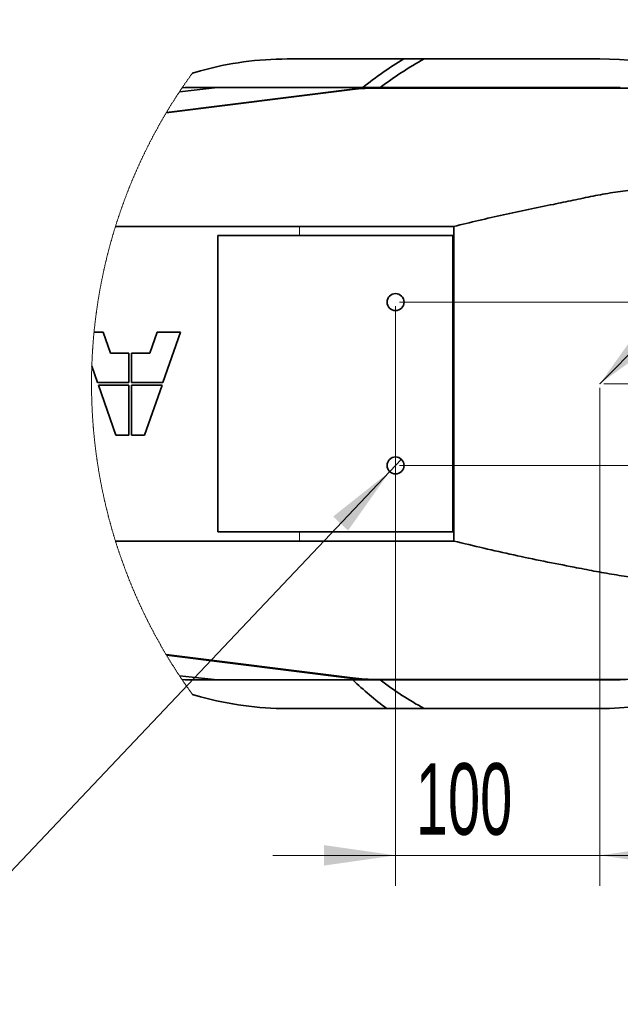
# Model space of a CAD drawing. Header units: millimetres. Extents: x 0 to 11920, y 0 to 8400.
# Tile 117 of 120: x 10327 to 10915, y 6385 to 7349. Entities that reach past the tile are written whole.
import ezdxf

# ---------------------------------------------------------------- set-up
doc = ezdxf.new("R2010")
doc.units = ezdxf.units.MM
doc.header["$LTSCALE"] = 20
doc.header["$PDSIZE"] = -1
doc.styles.add('SLDTEXTSTYLE0', font='TXT', dxfattribs={"width": 0.605})
doc.dimstyles.new('SLDDIMSTYLE11', dxfattribs={"dimtxt": 70, "dimasz": 70, "dimexe": 0, "dimexo": 0.0625, "dimgap": 17.5, "dimtad": 1, "dimdec": 1, "dimlfac": 0.5, "dimrnd": 1e-09, "dimzin": 12, "dimdsep": 46, "dimtxsty": 'SLDTEXTSTYLE0', "dimsah": 1, "dimcen": 0.09, "dimadec": 0, "dimazin": 3, "dimtfac": 1, "dimtmove": 0, "dimatfit": 0, "dimfxl": 1, "dimfrac": 2, "dimtolj": 1, "dimtzin": 12, "dimarcsym": 0})
doc.dimstyles.new('SLDDIMSTYLE13', dxfattribs={"dimtxt": 70, "dimasz": 70, "dimexe": 0, "dimexo": 0.0625, "dimgap": 17.5, "dimtad": 1, "dimdec": 1, "dimlfac": 0.5, "dimrnd": 1e-09, "dimzin": 12, "dimdsep": 46, "dimtxsty": 'SLDTEXTSTYLE0', "dimsah": 1, "dimcen": 0.09, "dimadec": 0, "dimazin": 3, "dimtfac": 1, "dimtofl": 0, "dimtmove": 0, "dimatfit": 3, "dimfxl": 1, "dimfrac": 2, "dimtolj": 1, "dimtzin": 12, "dimarcsym": 0})
doc.dimstyles.new('SLDDIMSTYLE14', dxfattribs={"dimtxt": 70, "dimasz": 70, "dimexe": 0, "dimexo": 0.0625, "dimgap": 17.5, "dimtad": 0, "dimtih": 1, "dimtoh": 1, "dimdec": 1, "dimlfac": 0.5, "dimrnd": 1e-09, "dimzin": 12, "dimdsep": 46, "dimtxsty": 'SLDTEXTSTYLE0', "dimblk1": 'NONE', "dimsah": 1, "dimcen": 0, "dimadec": 0, "dimazin": 3, "dimtfac": 1, "dimtmove": 0, "dimatfit": 3, "dimldrblk": 'NONE', "dimfxl": 1, "dimfrac": 2, "dimtolj": 1, "dimtzin": 12, "dimarcsym": 0})
doc.dimstyles.new('SLDDIMSTYLE5', dxfattribs={"dimtxt": 0.18, "dimasz": 70, "dimexe": 0, "dimexo": 0.0625, "dimgap": 0, "dimtad": 0, "dimtih": 1, "dimtoh": 1, "dimdec": 0, "dimrnd": 1e-09, "dimzin": 0, "dimdsep": 46, "dimtxsty": 'Standard', "dimsah": 1, "dimcen": 0.09, "dimadec": 0, "dimazin": 0, "dimtfac": 70, "dimtdec": 0, "dimtofl": 0, "dimtmove": 0, "dimatfit": 3, "dimfxl": 1, "dimfrac": 2, "dimtolj": 1, "dimtzin": 0, "dimarcsym": 0})

# ---------------------------------------------------------------- blocks, each defined once
blk = doc.blocks.new('_D_61')
at = {"color": 7, "linetype": 'Continuous', "lineweight": 0}
for p, q in [((10695.02, 7068.98), (10695.02, 6501.24)), ((10895.02, 6988.98), (10895.02, 6501.24)), ((10695.02, 6531.24), (10575.02, 6531.24)), ((10895.02, 6531.24), (10695.02, 6531.24)), ((10895.02, 6531.24), (11015.02, 6531.24))]:
    blk.add_line(p, q, dxfattribs=at)
at = {"color": 7, "linetype": 'Continuous', "lineweight": 18}
for points in [[(10695.02, 6531.24), (10625.02, 6541.24), (10625.02, 6521.24)], [(10895.02, 6531.24), (10965.02, 6521.24), (10965.02, 6541.24)]]:
    blk.add_solid(points, dxfattribs=at)
at = {"color": 7, "linetype": 'Continuous', "lineweight": 18, "insert": (10714.81, 6621.47), "char_height": 70, "attachment_point": 1, "style": 'SLDTEXTSTYLE0'}
blk.add_mtext('100', dxfattribs=at)
blk = doc.blocks.new('_D_62')
at = {"color": 7, "linetype": 'Continuous', "lineweight": 0}
for p, q in [((11511.78, 6992.98), (11511.78, 7112.98)), ((10899.02, 6992.98), (11541.78, 6992.98)), ((11511.78, 6992.98), (11511.78, 6912.98)), ((10699.02, 6912.98), (11541.78, 6912.98)), ((11511.78, 6912.98), (11511.78, 6713.19))]:
    blk.add_line(p, q, dxfattribs=at)
at = {"color": 7, "linetype": 'Continuous', "lineweight": 18}
for points in [[(11511.78, 6992.98), (11521.78, 7062.98), (11501.78, 7062.98)], [(11511.78, 6912.98), (11501.78, 6842.98), (11521.78, 6842.98)]]:
    blk.add_solid(points, dxfattribs=at)
at = {"color": 7, "linetype": 'Continuous', "lineweight": 18, "insert": (11421.55, 6713.19), "char_height": 70, "attachment_point": 1, "rotation": 90, "style": 'SLDTEXTSTYLE0'}
blk.add_mtext('40', dxfattribs=at)
blk = doc.blocks.new('_D_63')
at = {"color": 7, "linetype": 'Continuous', "lineweight": 0}
for p, q in [((10699.02, 7072.98), (11667.71, 7072.98)), ((11637.71, 7072.98), (11637.71, 6912.98)), ((10699.02, 6912.98), (11667.71, 6912.98)), ((11637.71, 6912.98), (11637.71, 6720.34))]:
    blk.add_line(p, q, dxfattribs=at)
at = {"color": 7, "linetype": 'Continuous', "lineweight": 18}
for points in [[(11637.71, 7072.98), (11627.71, 7002.98), (11647.71, 7002.98)], [(11637.71, 6912.98), (11647.71, 6982.98), (11627.71, 6982.98)]]:
    blk.add_solid(points, dxfattribs=at)
at = {"color": 7, "linetype": 'Continuous', "lineweight": 18, "insert": (11547.47, 6720.34), "char_height": 70, "attachment_point": 1, "rotation": 90, "style": 'SLDTEXTSTYLE0'}
blk.add_mtext('80', dxfattribs=at)
blk = doc.blocks.new('SW_SYMBOL_HOLE_DEPTH')
at = {"color": 0, "linetype": 'Continuous', "lineweight": 18}
for p, q in [((0, 17500), (16000, 17500)), ((8000, 17500), (8000, 1500)), ((2000, 11100), (8000, 1500)), ((14000, 11100), (8000, 1500))]:
    blk.add_line(p, q, dxfattribs=at)
blk = doc.blocks.new('_D_64')
at = {"color": 7, "linetype": 'Continuous', "lineweight": 0}
for p, q in [((10700.73, 6919.01), (10689.31, 6906.96)), ((10689.31, 6906.96), (10305.64, 6501.84)), ((10305.64, 6501.84), (9746.12, 6501.84))]:
    blk.add_line(p, q, dxfattribs=at)
at = {"color": 7, "linetype": 'Continuous', "lineweight": 18}
blk.add_solid([(10689.31, 6906.96), (10633.92, 6863.01), (10648.44, 6849.25)], dxfattribs=at)
at = {"color": 7, "linetype": 'Continuous', "lineweight": 18, "xscale": 0.004511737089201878, "yscale": 0.004511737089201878, "zscale": 0.004511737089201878}
blk.add_blockref('SW_SYMBOL_HOLE_DEPTH', (9879.71, 6511.96), dxfattribs=at)
at = {"color": 7, "linetype": 'Continuous', "lineweight": 18, "char_height": 70, "attachment_point": 1, "style": 'SLDTEXTSTYLE0'}
for s, insert in [('16 (2x)', (9976.39, 6592.27)), ('M8', (9746.12, 6592.27))]:
    blk.add_mtext(s, dxfattribs=dict(at, insert=insert))
blk = doc.blocks.new('_None')

msp = doc.modelspace()

# ---------------------------------------------------------------- linework, layer by layer
at = {"color": 7, "linetype": 'Continuous', "lineweight": 35}
for p, q in [((10702.958356, 7310.981914), (10589.021574, 7310.981914)), ((10722.989808, 7310.981914), (10702.958356, 7310.981914)), ((10895.021568, 7310.981914), (10722.989808, 7310.981914)), ((10504.115353, 7299.437448), (10496.216308, 7297.249004)), ((10470.45363, 7258.190438), (10652.70258, 7281.005307)), ((10470.735083, 7258.661672), (10652.649055, 7281.43315)), ((10483.428369, 7278.820201), (10520.803224, 7282.981917)), ((10488.984118, 7282.981917), (10485.981475, 7282.638355)), ((10486.024152, 7282.701536), (10486.095558, 7282.651469)), ((10520.803224, 7282.981917), (10488.984118, 7282.981917)), ((10665.021549, 7282.981917), (10520.803224, 7282.981917)), ((10652.649055, 7281.43315), (10665.021549, 7282.981917)), ((10677.490602, 7282.981917), (10665.021549, 7282.981917)), ((10915.021549, 7282.981917), (10677.490602, 7282.981917)), ((10420.794736, 7146.981999), (10601.021539, 7146.981999)), ((10601.021539, 7146.981999), (10752.014886, 7146.981999)), ((10752.014886, 6838.98203), (10752.014886, 7146.981999)), ((10751.021515, 7137.981936), (10521.021496, 7137.981936)), ((10521.021496, 7137.981936), (10521.021496, 6847.981855)), ((10751.021515, 6847.981855), (10751.021515, 7137.981936)), ((10408.81301, 7043.369933), (10399.81557, 7043.369933)), ((10415.985714, 7022.849962), (10408.81301, 7043.369933)), ((10461.709033, 7043.369933), (10454.536329, 7022.849962)), ((10484.509002, 7043.369933), (10461.709033, 7043.369933)), ((10467.3344, 6994.235917), (10484.509002, 7043.369933)), ((10434.007059, 7022.849962), (10415.985714, 7022.849962)), ((10434.007059, 6994.235917), (10434.007059, 7022.849962)), ((10436.514984, 7022.849962), (10436.514984, 6994.235917)), ((10454.536329, 7022.849962), (10436.514984, 7022.849962)), ((10397.640715, 7010.105177), (10403.187762, 6994.235917)), ((10403.187762, 6994.235917), (10434.007059, 6994.235917)), ((10404.064427, 6991.727992), (10421.239029, 6942.593976)), ((10434.007059, 6991.727992), (10404.064427, 6991.727992)), ((10434.007059, 6942.593976), (10434.007059, 6991.727992)), ((10436.514984, 6994.235917), (10467.3344, 6994.235917)), ((10466.457735, 6991.727992), (10436.514984, 6991.727992)), ((10436.514984, 6991.727992), (10436.514984, 6942.593976)), ((10449.283014, 6942.593976), (10466.457735, 6991.727992)), ((10421.239029, 6942.593976), (10434.007059, 6942.593976)), ((10436.514984, 6942.593976), (10449.283014, 6942.593976)), ((10521.021496, 6847.981855), (10751.021515, 6847.981855)), ((10601.021539, 6838.98203), (10420.794736, 6838.98203)), ((10752.014886, 6838.98203), (10601.021539, 6838.98203)), ((10652.70258, 6704.958602), (10470.45363, 6727.773591)), ((10652.649055, 6704.530641), (10470.735083, 6727.302238)), ((10520.803224, 6702.981874), (10483.428489, 6707.14347)), ((10488.984118, 6702.981874), (10485.981594, 6703.325435)), ((10486.024152, 6703.262492), (10486.095558, 6703.31256)), ((10520.803224, 6702.981874), (10488.984118, 6702.981874)), ((10665.021549, 6702.981874), (10520.803224, 6702.981874)), ((10665.021549, 6702.981874), (10652.649055, 6704.530641)), ((10677.490602, 6702.981874), (10665.021549, 6702.981874)), ((10915.021549, 6702.981874), (10677.490602, 6702.981874)), ((10496.216427, 6688.714906), (10504.115353, 6686.526462)), ((10589.021574, 6674.981996), (10686.372052, 6674.981996)), ((10686.372052, 6674.981996), (10722.989808, 6674.981996)), ((10722.989808, 6674.981996), (10895.021568, 6674.981996))]:
    msp.add_line(p, q, dxfattribs=at)
at = {"color": 8, "linetype": 'Continuous', "lineweight": 18}
for p, q in [((10470.689546, 7258.585616), (10652.657638, 7281.363889)), ((10652.657638, 7281.363889), (10652.649055, 7281.43315)), ((10652.70258, 7281.005307), (10652.657638, 7281.363889)), ((10677.490602, 7282.912179), (10677.490602, 7282.981917)), ((10677.490602, 7282.551452), (10677.490602, 7282.912179)), ((10677.490602, 7282.912179), (10915.021549, 7282.912179)), ((10915.021549, 7282.912179), (10915.021549, 7282.981917)), ((10915.021549, 7282.55181), (10915.021549, 7282.912179)), ((10601.021539, 7146.981999), (10601.021539, 7137.981936)), ((10601.021539, 6847.981855), (10601.021539, 6838.98203)), ((10652.657638, 6704.600021), (10470.689665, 6727.378293)), ((10652.657638, 6704.600021), (10652.649055, 6704.530641)), ((10652.70258, 6704.958602), (10652.657638, 6704.600021)), ((10677.490602, 6703.412458), (10677.490602, 6703.05173)), ((10915.021549, 6703.05173), (10677.490602, 6703.05173)), ((10677.490602, 6703.05173), (10677.490602, 6702.981874)), ((10915.021549, 6703.411981), (10915.021549, 6703.05173)), ((10915.021549, 6703.05173), (10915.021549, 6702.981874))]:
    msp.add_line(p, q, dxfattribs=at)
at = {"color": 7, "linetype": 'Continuous', "lineweight": 18, "flags": 128}
msp.add_lwpolyline([(10496.216308, 7297.249004), (10495.838414, 7296.728059), (10495.461117, 7296.206757), (10495.084535, 7295.684978), (10494.708548, 7295.162603), (10494.333278, 7294.63987), (10493.958603, 7294.11666), (10493.584524, 7293.592974), (10493.211161, 7293.06893), (10492.838393, 7292.54429), (10492.466341, 7292.019173), (10492.094885, 7291.493698), (10491.724144, 7290.967747), (10491.353999, 7290.4412), (10490.984569, 7289.914294), (10490.615736, 7289.387032), (10490.247618, 7288.859173), (10489.880215, 7288.330837), (10489.513288, 7287.802144), (10489.147197, 7287.272974), (10488.781582, 7286.743327), (10488.416801, 7286.213204), (10488.052617, 7285.682603), (10487.689029, 7285.151645), (10487.326156, 7284.62021), (10486.963998, 7284.088298), (10486.602436, 7283.555909), (10486.24147, 7283.023044), (10486.024152, 7282.701536), (10485.981475, 7282.638355), (10485.621701, 7282.104775), (10485.262643, 7281.570717), (10484.9043, 7281.036302), (10484.546433, 7280.50141), (10484.189402, 7279.966041), (10483.832966, 7279.430195), (10483.477245, 7278.893992), (10483.428369, 7278.820201), (10483.073364, 7278.283521), (10482.719074, 7277.746245), (10482.36538, 7277.208611), (10482.012401, 7276.670619), (10481.660019, 7276.132032), (10481.308351, 7275.593086), (10480.957399, 7275.053784), (10480.607043, 7274.513885), (10480.257402, 7273.973628), (10479.908477, 7273.433014), (10479.560147, 7272.891804), (10479.212533, 7272.350355), (10478.865515, 7271.808311), (10478.519331, 7271.265908), (10478.173624, 7270.723029), (10477.828751, 7270.179793), (10477.484475, 7269.636079), (10477.140914, 7269.091889), (10476.797949, 7268.547341), (10476.455699, 7268.002316), (10476.114164, 7267.456933), (10475.773345, 7266.911074), (10475.433122, 7266.364857), (10475.093614, 7265.818163), (10474.754821, 7265.271112), (10474.416624, 7264.723583), (10474.079142, 7264.175578), (10473.742376, 7263.627216), (10473.406206, 7263.078495), (10473.07087, 7262.529298), (10472.736131, 7261.979624), (10472.401987, 7261.429592), (10472.068678, 7260.879203), (10471.735965, 7260.328337), (10471.403967, 7259.776994), (10471.072684, 7259.225293), (10470.741998, 7258.673235), (10470.735083, 7258.661672), (10470.689546, 7258.585616), (10470.45363, 7258.190438), (10470.124255, 7257.637545), (10469.795595, 7257.084295), (10469.46765, 7256.530567), (10469.140302, 7255.976483), (10468.813787, 7255.42204), (10468.487869, 7254.867121), (10468.162666, 7254.311844), (10467.838059, 7253.75609), (10467.514287, 7253.199979), (10467.191111, 7252.64351), (10466.868649, 7252.086564), (10466.546904, 7251.529261), (10466.225873, 7250.971481), (10465.905438, 7250.413462), (10465.585838, 7249.854847), (10465.266834, 7249.295994), (10464.948545, 7248.736664), (10464.630972, 7248.176976), (10464.314114, 7247.616931), (10463.997851, 7247.056409), (10463.682304, 7246.495529), (10463.367592, 7245.934173), (10463.053475, 7245.372578), (10462.740074, 7244.810506), (10462.427388, 7244.248077), (10462.115298, 7243.68517), (10461.804043, 7243.122026), (10461.493383, 7242.558404), (10461.183439, 7241.994425), (10460.874329, 7241.430088), (10460.565816, 7240.865275), (10460.258017, 7240.300103), (10459.950934, 7239.734575), (10459.644447, 7239.168688), (10459.338795, 7238.602444), (10459.033738, 7238.035723), (10458.729516, 7237.468644), (10458.42589, 7236.901208), (10458.123098, 7236.333414), (10457.820903, 7235.765263), (10457.519422, 7235.196754), (10457.218657, 7234.627768), (10456.918608, 7234.058543), (10456.619273, 7233.488842), (10456.320654, 7232.918783), (10456.02275, 7232.348367), (10455.725561, 7231.777593), (10455.428968, 7231.206461), (10455.13321, 7230.634853), (10454.838167, 7230.063006), (10454.543839, 7229.490801), (10454.250108, 7228.91812), (10453.95721, 7228.3452), (10453.664909, 7227.771803), (10453.373443, 7227.198049), (10453.082572, 7226.624056), (10452.792536, 7226.049587), (10452.503096, 7225.474759), (10452.21449, 7224.899575), (10451.92648, 7224.324151), (10451.639305, 7223.748251), (10451.352726, 7223.171993), (10451.066981, 7222.595378), (10450.781952, 7222.018524), (10450.497518, 7221.441194), (10450.21392, 7220.863506), (10449.930917, 7220.285579), (10449.648748, 7219.707175), (10449.367295, 7219.128534), (10449.086438, 7218.549415), (10448.806415, 7217.970058), (10448.527108, 7217.390343), (10448.248516, 7216.810151), (10447.970639, 7216.229721), (10447.693478, 7215.648934), (10447.417031, 7215.067908), (10447.1413, 7214.486405), (10446.866284, 7213.904544), (10446.591984, 7213.322445), (10446.318398, 7212.739869), (10446.045648, 7212.157055), (10445.773493, 7211.573883), (10445.502172, 7210.990354), (10445.231448, 7210.406586), (10444.961558, 7209.822341), (10444.692384, 7209.237858), (10444.423805, 7208.653017), (10444.156061, 7208.067819), (10443.889151, 7207.482263), (10443.622838, 7206.896468), (10443.35724, 7206.310316), (10443.092357, 7205.723807), (10442.828308, 7205.136939), (10442.564975, 7204.549714), (10442.302237, 7203.962251), (10442.040335, 7203.37443), (10441.779147, 7202.786251), (10441.518794, 7202.197834), (10441.259037, 7201.60906), (10440.999995, 7201.019927), (10440.741788, 7200.430437), (10440.484296, 7199.840709), (10440.227519, 7199.250623), (10439.971457, 7198.660299), (10439.716111, 7198.069497), (10439.46148, 7197.478458), (10439.207683, 7196.88718), (10438.954602, 7196.295544), (10438.702117, 7195.703551), (10438.450466, 7195.1112), (10438.19965, 7194.51861), (10437.949429, 7193.925663), (10437.700044, 7193.332478), (10437.451373, 7192.738935), (10437.203418, 7192.145153), (10436.956178, 7191.551014), (10436.709653, 7190.956517), (10436.463962, 7190.361782), (10436.218868, 7189.76669), (10435.974608, 7189.171358), (10435.731183, 7188.57567), (10435.488354, 7187.979623), (10435.246359, 7187.383338), (10435.005079, 7186.786815), (10434.764515, 7186.189934), (10434.524666, 7185.592695), (10434.285532, 7184.995219), (10434.047233, 7184.397503), (10433.809648, 7183.79943), (10433.57278, 7183.201119), (10433.336745, 7182.60245), (10433.101426, 7182.003423), (10432.866822, 7181.404158), (10432.632934, 7180.804654), (10432.39976, 7180.204912), (10432.167421, 7179.604694), (10431.935798, 7179.004356), (10431.704889, 7178.40366), (10431.474815, 7177.802726), (10431.245337, 7177.201434), (10431.016813, 7176.599904), (10430.788885, 7175.998017), (10430.561672, 7175.39589), (10430.335294, 7174.793526), (10430.10963, 7174.190923), (10429.884802, 7173.587962), (10429.660688, 7172.984644), (10429.43729, 7172.381207), (10429.214607, 7171.777412), (10428.992759, 7171.173259), (10428.771625, 7170.568987), (10428.551207, 7169.964358), (10428.331505, 7169.35949), (10428.112636, 7168.754264), (10427.894483, 7168.148919), (10427.677165, 7167.543217), (10427.460562, 7166.937157), (10427.244674, 7166.330978), (10427.029501, 7165.724441), (10426.815163, 7165.117666), (10426.60154, 7164.510652), (10426.388751, 7163.90328), (10426.176558, 7163.29579), (10425.9652, 7162.687942), (10425.754677, 7162.079855), (10425.544868, 7161.471411), (10425.335775, 7160.862848), (10425.127397, 7160.253927), (10424.919854, 7159.644767), (10424.713026, 7159.035369), (10424.507032, 7158.425733), (10424.301754, 7157.815858), (10424.097191, 7157.205745), (10423.893343, 7156.595274), (10423.690329, 7155.984565), (10423.48815, 7155.373737), (10423.286687, 7154.762551), (10423.085938, 7154.151126), (10422.885905, 7153.539463), (10422.686706, 7152.927562), (10422.488223, 7152.315303), (10422.290574, 7151.702925), (10422.09364, 7151.090308), (10421.897422, 7150.477334), (10421.702038, 7149.864241), (10421.507369, 7149.25079), (10421.313535, 7148.63722), (10421.120416, 7148.023292), (10420.928012, 7147.409245), (10420.794736, 7146.981999), (10420.603643, 7146.367475), (10420.413385, 7145.752712), (10420.223843, 7145.137712), (10420.035015, 7144.522473), (10419.847022, 7143.907114), (10419.659863, 7143.291398), (10419.473301, 7142.675444), (10419.287573, 7142.059251), (10419.102679, 7141.442939), (10418.918501, 7140.826269), (10418.735157, 7140.209481), (10418.552409, 7139.592453), (10418.370615, 7138.975068), (10418.189536, 7138.357564), (10418.009172, 7137.739822), (10417.829524, 7137.121841), (10417.65071, 7136.503741), (10417.472731, 7135.885283), (10417.295466, 7135.266587), (10417.118917, 7134.647771), (10416.943203, 7134.028717), (10416.768323, 7133.409425), (10416.594158, 7132.789894), (10416.420709, 7132.170125), (10416.248094, 7131.550237), (10416.076194, 7130.93011), (10415.905009, 7130.309745), (10415.734778, 7129.689142), (10415.565143, 7129.0683), (10415.396343, 7128.447338), (10415.228377, 7127.826139), (10415.061127, 7127.204701), (10414.894591, 7126.583143), (10414.72901, 7125.961229), (10414.564024, 7125.339195), (10414.399873, 7124.717041), (10414.236437, 7124.09453), (10414.073835, 7123.4719), (10413.912068, 7122.849032), (10413.751017, 7122.226044), (10413.59068, 7121.602699), (10413.431178, 7120.979234), (10413.27251, 7120.35565), (10413.114558, 7119.731828), (10412.957321, 7119.107767), (10412.800918, 7118.483587), (10412.64535, 7117.85905), (10412.490497, 7117.234513), (10412.33636, 7116.609617), (10412.183057, 7115.984603), (10412.030588, 7115.35947), (10411.878835, 7114.734098), (10411.727916, 7114.108487), (10411.577712, 7113.482758), (10411.428224, 7112.85679), (10411.27957, 7112.230703), (10411.13175, 7111.604377), (10410.984646, 7110.977813), (10410.838376, 7110.35113), (10410.692941, 7109.724327), (10410.548101, 7109.097286), (10410.404216, 7108.470007), (10410.261045, 7107.842609), (10410.11859, 7107.215091), (10409.97697, 7106.587335), (10409.836183, 7105.95934), (10409.696113, 7105.331227), (10409.556876, 7104.702994), (10409.418355, 7104.074522), (10409.280668, 7103.445932), (10409.143697, 7102.817103), (10409.00756, 7102.188154), (10408.872138, 7101.559087), (10408.737551, 7100.929781), (10408.603798, 7100.300237), (10408.47076, 7099.670693), (10408.338557, 7099.040791), (10408.207069, 7098.410889), (10408.076416, 7097.780749), (10407.946478, 7097.150489), (10407.817374, 7096.519991), (10407.689105, 7095.889374), (10407.561551, 7095.258638), (10407.434832, 7094.627782), (10407.308827, 7093.996688), (10407.183658, 7093.365475), (10407.059203, 7092.734023), (10406.935583, 7092.102453), (10406.812797, 7091.470762), (10406.690727, 7090.838953), (10406.569491, 7090.206906), (10406.448971, 7089.574739), (10406.329285, 7088.942453), (10406.210433, 7088.310047), (10406.092296, 7087.677404), (10405.974995, 7087.044641), (10405.858408, 7086.411759), (10405.742656, 7085.778757), (10405.627738, 7085.145518), (10405.513535, 7084.512278), (10405.400167, 7083.8788), (10405.287515, 7083.245202), (10405.175696, 7082.611486), (10405.064712, 7081.977531), (10404.954444, 7081.343576), (10404.84501, 7080.709382), (10404.73641, 7080.07507), (10404.628526, 7079.440638), (10404.521356, 7078.806087), (10404.415141, 7078.171417), (10404.309641, 7077.536627), (10404.204856, 7076.901599), (10404.100905, 7076.266571), (10403.997789, 7075.631305), (10403.895508, 7074.996039), (10403.793941, 7074.360534), (10403.69309, 7073.72491), (10403.593193, 7073.089286), (10403.494011, 7072.453424), (10403.395544, 7071.817442), (10403.297912, 7071.181341), (10403.201114, 7070.545121), (10403.10515, 7069.908782), (10403.009902, 7069.272443), (10402.915488, 7068.635865), (10402.82179, 7067.999169), (10402.728926, 7067.362353), (10402.636896, 7066.725417), (10402.545582, 7066.088363), (10402.455102, 7065.451308), (10402.365337, 7064.814016), (10402.276526, 7064.176723), (10402.188431, 7063.539191), (10402.10105, 7062.90166), (10402.014504, 7062.26389), (10401.928793, 7061.626121), (10401.843916, 7060.988232), (10401.759754, 7060.350224), (10401.676427, 7059.712096), (10401.593815, 7059.073969), (10401.512037, 7058.435603), (10401.431094, 7057.797238), (10401.350866, 7057.158633), (10401.271473, 7056.520029), (10401.192914, 7055.881306), (10401.115189, 7055.242583), (10401.03818, 7054.603621), (10400.961886, 7053.964659), (10400.886546, 7053.325459), (10400.811921, 7052.686378), (10400.73813, 7052.047058), (10400.665055, 7051.40762), (10400.592814, 7050.768181), (10400.521408, 7050.128623), (10400.450717, 7049.489065), (10400.38086, 7048.849269), (10400.311838, 7048.209473), (10400.243531, 7047.569557), (10400.176059, 7046.929642), (10400.109421, 7046.289488), (10400.043617, 7045.649334), (10399.978529, 7045.00918), (10399.914156, 7044.368788), (10399.850737, 7043.728396), (10399.81557, 7043.369933), (10399.753343, 7042.729422), (10399.691831, 7042.088791), (10399.631153, 7041.44816), (10399.57131, 7040.80741), (10399.512301, 7040.166661), (10399.454008, 7039.525672), (10399.396549, 7038.884803), (10399.339925, 7038.243695), (10399.284016, 7037.602588), (10399.228941, 7036.96148), (10399.174701, 7036.320254), (10399.121176, 7035.678908), (10399.068485, 7035.037562), (10399.016629, 7034.396096), (10398.965608, 7033.754631), (10398.915301, 7033.113047), (10398.865829, 7032.471462), (10398.817073, 7031.829759), (10398.76927, 7031.187936), (10398.722063, 7030.546232), (10398.67581, 7029.90429), (10398.630272, 7029.262348), (10398.585568, 7028.620406), (10398.541699, 7027.978345), (10398.498546, 7027.336284), (10398.456345, 7026.694223), (10398.414741, 7026.052042), (10398.374091, 7025.409743), (10398.334156, 7024.767443), (10398.295055, 7024.125143), (10398.25667, 7023.482724), (10398.219238, 7022.840306), (10398.182522, 7022.197767), (10398.146521, 7021.555229), (10398.111473, 7020.912691), (10398.077141, 7020.270153), (10398.043643, 7019.627496), (10398.01086, 7018.98472), (10397.978912, 7018.341943), (10397.947799, 7017.699167), (10397.917519, 7017.05639), (10397.887956, 7016.413614), (10397.859226, 7015.770718), (10397.831331, 7015.127703), (10397.804151, 7014.484807), (10397.777806, 7013.841792), (10397.752295, 7013.198777), (10397.727619, 7012.555763), (10397.703658, 7011.912628), (10397.680531, 7011.269494), (10397.658239, 7010.62636), (10397.640715, 7010.105177), (10397.619735, 7009.462043), (10397.599707, 7008.81879), (10397.580396, 7008.175536), (10397.561918, 7007.532283), (10397.544275, 7006.88903), (10397.527347, 7006.245657), (10397.511254, 7005.602404), (10397.495995, 7004.959031), (10397.481452, 7004.315659), (10397.467743, 7003.672286), (10397.454868, 7003.028914), (10397.442828, 7002.385422), (10397.431503, 7001.742049), (10397.421013, 7001.098558), (10397.411357, 7000.455185), (10397.402416, 6999.811693), (10397.39431, 6999.168202), (10397.387038, 6998.52471), (10397.380601, 6997.881218), (10397.374879, 6997.237726), (10397.369991, 6996.594115), (10397.365938, 6995.950624), (10397.3626, 6995.307132), (10397.360097, 6994.66364), (10397.358428, 6994.020029), (10397.357593, 6993.376538), (10397.357474, 6992.733046), (10397.358189, 6992.089435), (10397.35962, 6991.445943), (10397.362004, 6990.802451), (10397.365104, 6990.15896), (10397.369038, 6989.515349), (10397.373687, 6988.871857), (10397.37917, 6988.228365), (10397.385488, 6987.584873), (10397.392641, 6986.941382), (10397.400509, 6986.29789), (10397.409211, 6985.654398), (10397.418748, 6985.011026), (10397.429119, 6984.367534), (10397.440205, 6983.724042), (10397.452126, 6983.08067), (10397.464763, 6982.437297), (10397.478352, 6981.793925), (10397.492658, 6981.150552), (10397.507678, 6980.507179), (10397.523652, 6979.863807), (10397.540341, 6979.220554), (10397.557865, 6978.577181), (10397.576104, 6977.933928), (10397.595297, 6977.290674), (10397.615205, 6976.647421), (10397.635828, 6976.004287), (10397.657405, 6975.361153), (10397.679697, 6974.718019), (10397.702824, 6974.074885), (10397.726665, 6973.431751), (10397.751342, 6972.788736), (10397.776853, 6972.145721), (10397.803198, 6971.502706), (10397.830258, 6970.859691), (10397.858153, 6970.216795), (10397.886883, 6969.573899), (10397.916447, 6968.931004), (10397.946726, 6968.288227), (10397.977839, 6967.645451), (10398.009668, 6967.002674), (10398.042451, 6966.360017), (10398.075829, 6965.71736), (10398.110162, 6965.074702), (10398.145328, 6964.432164), (10398.18121, 6963.789626), (10398.217808, 6963.147088), (10398.255359, 6962.504789), (10398.293625, 6961.862251), (10398.332725, 6961.219951), (10398.372541, 6960.577651), (10398.413311, 6959.935352), (10398.454796, 6959.29329), (10398.496996, 6958.651229), (10398.54015, 6958.008929), (10398.584019, 6957.367107), (10398.628722, 6956.725045), (10398.674141, 6956.083223), (10398.720394, 6955.441161), (10398.767482, 6954.799339), (10398.815285, 6954.157754), (10398.864041, 6953.515931), (10398.913513, 6952.874347), (10398.9637, 6952.232763), (10399.014722, 6951.591417), (10399.066578, 6950.949832), (10399.119268, 6950.308486), (10399.172674, 6949.66714), (10399.226914, 6949.026033), (10399.281989, 6948.384687), (10399.337898, 6947.743579), (10399.394523, 6947.10271), (10399.451981, 6946.461602), (10399.510156, 6945.820733), (10399.569164, 6945.179864), (10399.629007, 6944.539233), (10399.689566, 6943.898603), (10399.751078, 6943.257972), (10399.813305, 6942.617341), (10399.876247, 6941.976949), (10399.940024, 6941.336557), (10400.004636, 6940.696403), (10400.070082, 6940.056249), (10400.136243, 6939.416095), (10400.203238, 6938.775941), (10400.271068, 6938.136026), (10400.339614, 6937.49611), (10400.408994, 6936.856433), (10400.479089, 6936.216756), (10400.550137, 6935.577079), (10400.621901, 6934.93764), (10400.694381, 6934.298202), (10400.767814, 6933.658763), (10400.841962, 6933.019563), (10400.916825, 6932.380363), (10400.992642, 6931.741401), (10401.069175, 6931.102439), (10401.146422, 6930.463477), (10401.224504, 6929.824754), (10401.303421, 6929.186031), (10401.383172, 6928.547546), (10401.463638, 6927.909061), (10401.544939, 6927.270576), (10401.627074, 6926.632329), (10401.709925, 6925.994321), (10401.79361, 6925.356075), (10401.87801, 6924.718305), (10401.963364, 6924.080297), (10402.049433, 6923.442527), (10402.136217, 6922.804996), (10402.223836, 6922.167464), (10402.312289, 6921.529933), (10402.401458, 6920.89264), (10402.491461, 6920.255586), (10402.582298, 6919.618293), (10402.67397, 6918.981477), (10402.766357, 6918.344661), (10402.85946, 6917.707845), (10402.953516, 6917.071267), (10403.048168, 6916.43469), (10403.143774, 6915.798351), (10403.240095, 6915.162011), (10403.337251, 6914.525911), (10403.435241, 6913.88981), (10403.533946, 6913.253947), (10403.633366, 6912.618085), (10403.733741, 6911.982461), (10403.83483, 6911.346837), (10403.936635, 6910.711452), (10404.039393, 6910.076066), (10404.142867, 6909.440919), (10404.247056, 6908.80601), (10404.352079, 6908.171102), (10404.457937, 6907.536193), (10404.56451, 6906.901761), (10404.671918, 6906.267091), (10404.78016, 6905.632898), (10404.889117, 6904.998466), (10404.998909, 6904.364511), (10405.109416, 6903.730556), (10405.220757, 6903.096601), (10405.332933, 6902.462884), (10405.445825, 6901.829406), (10405.55955, 6901.195928), (10405.67411, 6900.562688), (10405.789386, 6899.929687), (10405.905376, 6899.296685), (10406.022321, 6898.663923), (10406.139861, 6898.03116), (10406.258355, 6897.398635), (10406.377564, 6896.766349), (10406.497608, 6896.134063), (10406.618367, 6895.502015), (10406.739961, 6894.869968), (10406.862269, 6894.238158), (10406.985412, 6893.606588), (10407.10939, 6892.975017), (10407.234083, 6892.343684), (10407.35961, 6891.71259), (10407.485853, 6891.081496), (10407.61293, 6890.450641), (10407.740842, 6889.820024), (10407.869469, 6889.189407), (10407.998811, 6888.559028), (10408.128987, 6887.928888), (10408.259998, 6887.298747), (10408.391844, 6886.668845), (10408.524404, 6886.039182), (10408.65768, 6885.409518), (10408.791791, 6884.780093), (10408.926736, 6884.150907), (10409.062396, 6883.521959), (10409.198891, 6882.89301), (10409.3361, 6882.264301), (10409.474145, 6881.635591), (10409.612904, 6881.007358), (10409.752499, 6880.379125), (10409.892927, 6879.75113), (10410.034071, 6879.123136), (10410.176049, 6878.495618), (10410.318743, 6877.8681), (10410.462151, 6877.240583), (10410.606514, 6876.613542), (10410.751472, 6875.986501), (10410.897385, 6875.359699), (10411.044012, 6874.733134), (10411.191355, 6874.106809), (10411.339532, 6873.480483), (10411.488424, 6872.854396), (10411.638151, 6872.228547), (10411.788712, 6871.602937), (10411.939989, 6870.977327), (10412.091981, 6870.352193), (10412.244926, 6869.72706), (10412.398468, 6869.102164), (10412.552844, 6868.477269), (10412.708054, 6867.852851), (10412.86398, 6867.228433), (10413.02074, 6866.604253), (10413.178216, 6865.980312), (10413.336407, 6865.356609), (10413.495551, 6864.732906), (10413.655291, 6864.109679), (10413.815866, 6863.486453), (10413.977276, 6862.863466), (10414.1394, 6862.240716), (10414.302359, 6861.618205), (10414.466034, 6860.995694), (10414.630543, 6860.37366), (10414.795767, 6859.751626), (10414.961706, 6859.129831), (10415.12848, 6858.508273), (10415.296088, 6857.886955), (10415.464412, 6857.265874), (10415.63357, 6856.645032), (10415.803443, 6856.02419), (10415.974031, 6855.403825), (10416.145454, 6854.78346), (10416.317593, 6854.163333), (10416.490565, 6853.543683), (10416.664372, 6852.924033), (10416.838776, 6852.304622), (10417.014132, 6851.68521), (10417.190085, 6851.066276), (10417.366873, 6850.44758), (10417.544495, 6849.829122), (10417.722832, 6849.210664), (10417.902003, 6848.592683), (10418.08189, 6847.974702), (10418.262492, 6847.35696), (10418.443929, 6846.739694), (10418.62608, 6846.122428), (10418.809067, 6845.505401), (10418.992768, 6844.888612), (10419.177185, 6844.2723), (10419.362436, 6843.655988), (10419.548522, 6843.039914), (10419.735323, 6842.424079), (10419.922839, 6841.808482), (10420.11119, 6841.193124), (10420.300256, 6840.578004), (10420.490037, 6839.963123), (10420.680653, 6839.348479), (10420.794736, 6838.98203), (10420.986544, 6838.367864), (10421.179067, 6837.753698), (10421.372424, 6837.140008), (10421.566616, 6836.526319), (10421.761404, 6835.913106), (10421.957026, 6835.299894), (10422.153483, 6834.687158), (10422.350655, 6834.074661), (10422.548543, 6833.462163), (10422.747265, 6832.850143), (10422.946702, 6832.238361), (10423.146974, 6831.626817), (10423.347841, 6831.015273), (10423.549662, 6830.404207), (10423.75208, 6829.793378), (10423.955332, 6829.182788), (10424.159299, 6828.572437), (10424.3641, 6827.962323), (10424.569617, 6827.352687), (10424.775968, 6826.743051), (10424.982916, 6826.133653), (10425.190698, 6825.524732), (10425.399314, 6824.915811), (10425.608645, 6824.307367), (10425.818692, 6823.698922), (10426.029454, 6823.090955), (10426.241051, 6822.483226), (10426.453362, 6821.875736), (10426.666509, 6821.268483), (10426.88037, 6820.66147), (10427.094947, 6820.054933), (10427.310239, 6819.448396), (10427.526365, 6818.842336), (10427.743207, 6818.236276), (10427.960883, 6817.630693), (10428.179155, 6817.025348), (10428.398381, 6816.420242), (10428.618203, 6815.815612), (10428.838859, 6815.210983), (10429.060231, 6814.60683), (10429.282318, 6814.002677), (10429.50512, 6813.399001), (10429.728757, 6812.795564), (10429.953228, 6812.192365), (10430.178295, 6811.589643), (10430.404197, 6810.986921), (10430.630813, 6810.384675), (10430.858146, 6809.782668), (10431.086312, 6809.1809), (10431.315075, 6808.57937), (10431.544791, 6807.978317), (10431.775103, 6807.377502), (10432.00625, 6806.776925), (10432.238112, 6806.176587), (10432.47069, 6805.576488), (10432.703982, 6804.976627), (10432.938109, 6804.377242), (10433.172952, 6803.778096), (10433.408509, 6803.179189), (10433.644782, 6802.580758), (10433.881889, 6801.982566), (10434.119712, 6801.384374), (10434.35825, 6800.786897), (10434.597622, 6800.18942), (10434.83759, 6799.59242), (10435.078393, 6798.99542), (10435.319911, 6798.399135), (10435.562144, 6797.80285), (10435.805212, 6797.207042), (10436.048876, 6796.611472), (10436.293374, 6796.016141), (10436.538587, 6795.421048), (10436.784635, 6794.826432), (10437.031279, 6794.232055), (10437.278758, 6793.638154), (10437.526952, 6793.044254), (10437.775861, 6792.45083), (10438.025485, 6791.857644), (10438.275944, 6791.264936), (10438.526998, 6790.672466), (10438.778888, 6790.080234), (10439.031492, 6789.48824), (10439.284812, 6788.896724), (10439.538966, 6788.305446), (10439.793716, 6787.714645), (10440.049301, 6787.123843), (10440.305601, 6786.533757), (10440.562616, 6785.943671), (10440.820347, 6785.354062), (10441.078792, 6784.764692), (10441.337953, 6784.175559), (10441.597949, 6783.586904), (10441.85866, 6782.998487), (10442.119966, 6782.410547), (10442.382108, 6781.822845), (10442.645083, 6781.235381), (10442.908655, 6780.648395), (10443.172942, 6780.061647), (10443.437944, 6779.475137), (10443.703781, 6778.889104), (10443.970333, 6778.30331), (10444.237481, 6777.717992), (10444.505463, 6777.132913), (10444.774161, 6776.548072), (10445.043574, 6775.963708), (10445.313822, 6775.379583), (10445.584665, 6774.795934), (10445.856224, 6774.212524), (10446.128617, 6773.629352), (10446.401606, 6773.046657), (10446.67543, 6772.4642), (10446.94985, 6771.88222), (10447.225104, 6771.300479), (10447.501074, 6770.719215), (10447.777758, 6770.138189), (10448.055159, 6769.557401), (10448.333155, 6768.97709), (10448.611985, 6768.397256), (10448.89165, 6767.817422), (10449.171911, 6767.238303), (10449.452887, 6766.659185), (10449.734579, 6766.080781), (10450.016986, 6765.502378), (10450.300108, 6764.924451), (10450.584064, 6764.347001), (10450.868617, 6763.76979), (10451.153885, 6763.193055), (10451.439868, 6762.616559), (10451.726685, 6762.040302), (10452.014099, 6761.464521), (10452.302228, 6760.889217), (10452.591191, 6760.314151), (10452.880751, 6759.739562), (10453.171025, 6759.165212), (10453.462134, 6758.5911), (10453.753839, 6758.017703), (10454.04626, 6757.444307), (10454.339395, 6756.871387), (10454.633366, 6756.298944), (10454.927932, 6755.726739), (10455.223213, 6755.155011), (10455.51921, 6754.583522), (10455.815922, 6754.01251), (10456.113349, 6753.441974), (10456.411491, 6752.871677), (10456.710349, 6752.301618), (10457.009922, 6751.732036), (10457.310091, 6751.162931), (10457.611094, 6750.594064), (10457.912813, 6750.025674), (10458.215128, 6749.457523), (10458.518277, 6748.889848), (10458.822022, 6748.32265), (10459.126602, 6747.755691), (10459.431778, 6747.189208), (10459.737669, 6746.622964), (10460.044275, 6746.057197), (10460.351597, 6745.491668), (10460.659634, 6744.926616), (10460.968386, 6744.362041), (10461.277734, 6743.797942), (10461.587916, 6743.233844), (10461.898695, 6742.670461), (10462.210189, 6742.107316), (10462.522398, 6741.544648), (10462.835322, 6740.982219), (10463.148962, 6740.420266), (10463.463317, 6739.858791), (10463.778268, 6739.297792), (10464.094053, 6738.737031), (10464.410435, 6738.176509), (10464.727531, 6737.616464), (10465.045343, 6737.056895), (10465.363871, 6736.497804), (10465.682994, 6735.938951), (10466.002952, 6735.380574), (10466.323505, 6734.822675), (10466.644774, 6734.265014), (10466.966759, 6733.70783), (10467.289458, 6733.151122), (10467.612754, 6732.594653), (10467.936765, 6732.038661), (10468.26161, 6731.483146), (10468.586932, 6730.927869), (10468.913089, 6730.373069), (10469.239841, 6729.818746), (10469.567428, 6729.264661), (10469.895612, 6728.711292), (10470.224391, 6728.15816), (10470.45363, 6727.773591), (10470.689665, 6727.378293), (10470.735083, 6727.302238), (10471.06577, 6726.75006), (10471.397053, 6726.19836), (10471.729051, 6725.647136), (10472.061644, 6725.096389), (10472.395073, 6724.545881), (10472.729097, 6723.995849), (10473.063837, 6723.446056), (10473.399292, 6722.896978), (10473.735343, 6722.348138), (10474.072109, 6721.799775), (10474.409591, 6721.251889), (10474.747668, 6720.704242), (10475.08658, 6720.157071), (10475.426088, 6719.610378), (10475.766192, 6719.064161), (10476.107131, 6718.51842), (10476.448666, 6717.972919), (10476.790796, 6717.427894), (10477.133761, 6716.883346), (10477.477322, 6716.339275), (10477.82148, 6715.795442), (10478.166471, 6715.252324), (10478.512059, 6714.709445), (10478.858362, 6714.167043), (10479.205261, 6713.624879), (10479.552875, 6713.083431), (10479.901205, 6712.54222), (10480.250131, 6712.001487), (10480.599771, 6711.461231), (10480.950127, 6710.921451), (10481.30108, 6710.382148), (10481.652747, 6709.843084), (10482.005011, 6709.304496), (10482.357989, 6708.766624), (10482.711683, 6708.22899), (10483.065973, 6707.691594), (10483.420978, 6707.154914), (10483.428489, 6707.14347), (10483.784209, 6706.607267), (10484.140526, 6706.071302), (10484.497558, 6705.536052), (10484.855185, 6705.001041), (10485.213529, 6704.466506), (10485.572468, 6703.932449), (10485.932122, 6703.398629), (10485.981594, 6703.325435), (10486.024152, 6703.262492), (10486.384641, 6702.729388), (10486.745726, 6702.196761), (10487.107526, 6701.664611), (10487.470041, 6701.132938), (10487.833153, 6700.601503), (10488.196979, 6700.070783), (10488.561402, 6699.540302), (10488.92654, 6699.010535), (10489.292394, 6698.481008), (10489.658724, 6697.951957), (10490.025888, 6697.423383), (10490.393649, 6696.895286), (10490.762006, 6696.367666), (10491.131078, 6695.840522), (10491.500746, 6695.313855), (10491.871129, 6694.787427), (10492.242227, 6694.261714), (10492.613922, 6693.736478), (10492.986213, 6693.21148), (10493.359218, 6692.686959), (10493.73282, 6692.163154), (10494.107138, 6691.639587), (10494.482051, 6691.116496), (10494.857679, 6690.594121), (10495.233904, 6690.071985), (10495.610724, 6689.550325), (10495.98826, 6689.029142), (10496.216427, 6688.714906)], dxfattribs=at)
at = {"color": 7, "linetype": 'Continuous', "lineweight": 35, "flags": 128}
for points in [[(10677.490602, 7282.551452), (10796.256076, 7282.551571), (10915.021549, 7282.55181)], [(10915.021549, 6703.411981), (10796.256076, 6703.412458), (10677.490602, 6703.412458)]]:
    msp.add_lwpolyline(points, dxfattribs=at)
at = {"color": 7, "linetype": 'Continuous', "lineweight": 35}
for centre, radius in [((10695.021532, 7072.98201), 8.299979), ((10695.02148, 6912.981945), 8.299983)]:
    msp.add_circle(centre, radius, dxfattribs=at)
for centre, radius, start, end in [((10589.020985, 6992.983624), 317.99829, 89.999893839, 105.485843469), ((10895.028678, 6992.972054), 371.512153, 121.130968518, 128.68261151), ((10895.009774, 6999.306301), 355.995163, 118.895178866, 127.169424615), ((10895.021794, 6992.982204), 317.99971, 35.796305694, 90.000040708), ((10677.490101, 7082.991798), 199.990118, 89.999856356, 97.13521541), ((10895.021774, 6992.981745), 317.999749, 269.999962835, 324.203690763), ((10677.493922, 6903.033284), 200.05141, 262.865879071, 269.999049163), ((10909.869719, 6974.212779), 373.483961, 226.570294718, 233.243676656), ((10895.148462, 6986.872115), 356.249981, 232.833656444, 241.101963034), ((10589.021973, 6992.987557), 318.005561, 254.514334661, 269.999928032)]:
    msp.add_arc(centre, radius, start, end, dxfattribs=at)
at = {"color": 8, "linetype": 'Continuous', "lineweight": 18}
for centre, start, end in [((10677.490091, 7082.998794), 89.999853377, 97.135486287), ((10677.490091, 6902.965116), 262.864513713, 270.000146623)]:
    msp.add_arc(centre, 199.913386, start, end, dxfattribs=at)
at = {"color": 7, "linetype": 'Continuous', "lineweight": 35}
for points, knots in [([(10652.70258, 7281.005307), (10656.813882, 7281.455284), (10665.052436, 7282.356982), (10673.339199, 7282.486545), (10677.490602, 7282.551452)], [0, 0, 0, 0, 0.4990319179, 1, 1, 1, 1]), ([(10915.021549, 7282.55181), (10924.134322, 7282.298904), (10942.380374, 7281.792523), (10969.493854, 7277.773844), (10995.16994, 7271.656643), (11019.242398, 7263.493441), (11041.666743, 7253.7339), (11063.202993, 7242.143517), (11083.669225, 7228.804418), (11102.908165, 7213.748665), (11120.837616, 7197.114461), (11137.323786, 7179.048849), (11152.221213, 7159.687141), (11165.391285, 7139.111749), (11176.804271, 7117.481325), (11186.380826, 7094.977506), (11194.029896, 7071.776486), (11199.6471, 7048.001568), (11203.25698, 7023.812409), (11204.845073, 6999.406954), (11204.382906, 6974.981514), (11201.81459, 6950.686929), (11197.213491, 6926.666013), (11190.633709, 6903.110171), (11182.112503, 6880.214478), (11171.647238, 6858.139789), (11159.354847, 6836.996362), (11145.349165, 6816.946751), (11129.730028, 6798.162541), (11112.547551, 6780.796846), (11093.949839, 6764.913863), (11074.097092, 6750.630601), (11053.140844, 6738.075214), (11031.178746, 6727.375012), (11008.37151, 6718.545849), (10984.909804, 6711.629842), (10961.412267, 6706.842363), (10938.068993, 6703.945275), (10922.704044, 6703.589746), (10915.021549, 6703.411981)], [0, 0, 0, 0, 0.0300513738, 0.0601703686, 0.0902219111, 0.1170207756, 0.1439153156, 0.1708097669, 0.197608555, 0.2244079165, 0.2513029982, 0.2781981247, 0.3049974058, 0.331796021, 0.3586904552, 0.3855849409, 0.4123836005, 0.4391826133, 0.4660773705, 0.4929721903, 0.5197712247, 0.546570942, 0.573466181, 0.600361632, 0.6271611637, 0.6539602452, 0.680855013, 0.7077497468, 0.7345487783, 0.7613476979, 0.788242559, 0.8151371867, 0.8419359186, 0.8687354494, 0.8956306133, 0.9225257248, 0.9493252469, 0.9746625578, 1, 1, 1, 1]), ([(10752.014886, 6838.98203), (10771.544822, 6834.299563), (10810.605413, 6824.934457), (10856.531562, 6815.93179), (10889.284782, 6809.57565), (10908.885884, 6806.007056), (10928.604389, 6803.321954), (10948.402869, 6802.05792), (10968.817466, 6802.949744), (10989.595498, 6806.477569), (11010.474294, 6812.395468), (11030.568796, 6820.616977), (11049.592025, 6831.084134), (11067.338981, 6843.596383), (11083.600003, 6858.011296), (11098.09966, 6874.215726), (11110.704316, 6891.946525), (11121.211148, 6910.924599), (11129.420007, 6930.931153), (11135.323098, 6951.662196), (11138.853504, 6972.850544), (11139.892301, 6994.225085), (11138.546723, 7015.498798), (11134.850207, 7036.439906), (11128.795004, 7056.764246), (11120.572168, 7076.247839), (11110.231916, 7094.781235), (11097.8144, 7112.081793), (11083.527701, 7127.965973), (11067.530183, 7142.242142), (11049.951497, 7154.651748), (11031.048567, 7165.082028), (11011.062531, 7173.387169), (10990.205596, 7179.362045), (10968.764338, 7182.982866), (10947.704797, 7184.121115), (10927.337708, 7182.982628), (10907.752171, 7180.378465), (10888.287976, 7176.781799), (10868.913607, 7172.660743), (10839.676703, 7166.615814), (10800.565568, 7158.725161), (10768.198365, 7150.896366), (10752.014886, 7146.981999)], [0, 0, 0, 0, 0.06030257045, 0.12060736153, 0.14050922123, 0.16049649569, 0.18042789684, 0.2002383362, 0.21999097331, 0.24164594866, 0.26337331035, 0.28503587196, 0.30669930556, 0.32843668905, 0.35011049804, 0.37181314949, 0.39359146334, 0.41530371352, 0.4368095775, 0.45838872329, 0.47989955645, 0.5011704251, 0.52251048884, 0.54378046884, 0.56488864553, 0.58605952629, 0.6071607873, 0.62848647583, 0.64987328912, 0.67118874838, 0.69273869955, 0.71435126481, 0.73589177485, 0.75759294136, 0.7793610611, 0.80105630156, 0.82077837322, 0.84053018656, 0.86035105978, 0.88020308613, 0.9000104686, 0.95000561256, 1, 1, 1, 1]), ([(10677.490602, 6703.412458), (10673.355291, 6703.476874), (10665.068546, 6703.605959), (10656.829912, 6704.507137), (10652.70258, 6704.958602)], [0, 0, 0, 0, 0.4990271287, 1, 1, 1, 1])]:
    msp.add_open_spline(points, degree=3, knots=knots, dxfattribs=at)
at = {"color": 7, "linetype": 'Continuous', "lineweight": 0}
msp.add_point((10895.021542, 6992.981972), dxfattribs=at)

# ---------------------------------------------------------------- dimensions: what is measured, and where the dimension line sits
at = {"color": 7, "linetype": 'Continuous', "lineweight": 18}
for base, p1, dimstyle, picture, middle in [((11511.782267, 6912.981972), (10895.021542, 6992.981972), 'SLDDIMSTYLE11', '_D_62', (11511.782267, 6766.659142)), ((11637.705034, 6912.981972), (10695.021542, 7072.981972), 'SLDDIMSTYLE13', '_D_63', (11637.705034, 6773.813845))]:
    dim = msp.add_linear_dim(base=base, p1=p1, p2=(10695.021542, 6912.981972), angle=90, dimstyle=dimstyle, dxfattribs=at)
    dim.commit()
    dim.dimension.update_dxf_attribs({"geometry": picture, "text_midpoint": middle, "dimtype": 160})
dim = msp.add_linear_dim(base=(10695.021542, 6531.239923), p1=(10895.021542, 6992.981972), p2=(10695.021542, 7072.981972), dimstyle='SLDDIMSTYLE11', dxfattribs=at)
dim.commit()
dim.dimension.update_dxf_attribs({"geometry": '_D_61', "text_midpoint": (10795.021542, 6531.239923), "dimtype": 160})
dim = msp.add_diameter_dim_2p(p1=(10700.728845, 6919.008304), p2=(10689.314238, 6906.955639), text='M8{\\fGDT;x}16 (2x)', dimstyle='SLDDIMSTYLE14', override={"dimpost": '<>'}, dxfattribs=at)
dim.commit()
dim.dimension.update_dxf_attribs({"geometry": '_D_64', "text_midpoint": (10010.884133, 6555.651958), "dimtype": 163})

# ---------------------------------------------------------------- leaders
at = {"color": 7, "linetype": 'Continuous', "lineweight": 0}
msp.add_leader([(10895.021542, 6992.981972), (11247.777778, 7349.444444)], dimstyle='SLDDIMSTYLE5', dxfattribs=at)

doc.saveas('drawing.dxf')
